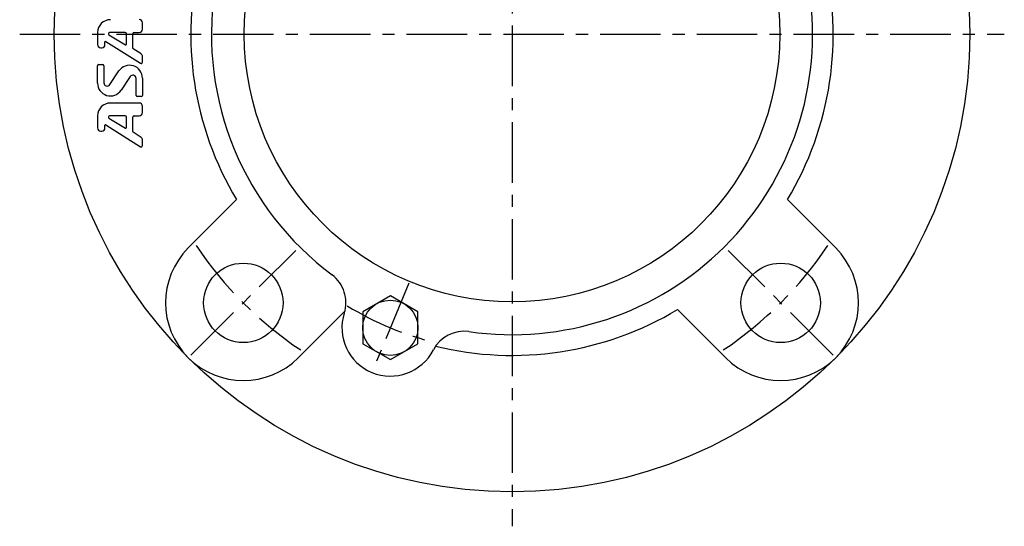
# Model space of a CAD drawing. Extents: x -143 to 324, y -142 to 325.
# Tile 1 of 8: x -143 to 142, y -142 to 4. Entities that reach past the tile are written whole.
import ezdxf

# ---------------------------------------------------------------- set-up
doc = ezdxf.new("R2010")
doc.units = 0
doc.header["$LTSCALE"] = 14
doc.linetypes.add('CENTER', pattern=[2, 1.25, -0.25, 0.25, -0.25])
doc.layers.get('0').update_dxf_attribs({"linetype": 'CONTINUOUS'})
doc.layers.add('1', color=3, linetype='CONTINUOUS')
doc.layers.add('CENTER', color=1, linetype='CENTER')

msp = doc.modelspace()

# ---------------------------------------------------------------- linework, layer by layer
for p, q in [((-93.69, -61.87), (-79.72, -47.9)), ((93.69, -61.87), (79.72, -47.9)), ((-35.21, -75.76), (-43.21, -80.38)), ((-27.21, -80.38), (-35.21, -75.76)), ((61.87, -93.69), (47.9, -79.72)), ((-61.87, -93.69), (-48.39, -80.21)), ((-43.21, -80.38), (-43.21, -89.62)), ((-27.21, -89.62), (-27.21, -80.38)), ((-43.21, -89.62), (-35.21, -94.23)), ((-35.21, -94.23), (-27.21, -89.62))]:
    msp.add_line(p, q)
for centre, radius in [((0, 0), 132.5), ((0, 0), 77.5), ((-77.78, -77.78), 11.5), ((77.78, -77.78), 11.5), ((-35.21, -85), 8)]:
    msp.add_circle(centre, radius)
for centre, radius, start, end in [((0, 0), 93, 166.2429, 210.9992), ((0, 0), 93, 329.0008, 13.7571), ((0, 0), 87, 171.7739, 233.2261), ((0, 0), 87, 261.7739, 8.2261), ((-77.78, -77.78), 22.5, 135, 315), ((77.78, -77.78), 22.5, 225, 45), ((-58.07, -77.7), 10, 342.2932, 53.2261), ((0, 0), 93, 256.2429, 300.9992), ((-35.21, -85), 14, 162.2932, 332.7068), ((-13.88, -96), 10, 81.7739, 152.7068)]:
    msp.add_arc(centre, radius, start, end)
at = {"layer": '1'}
for p, q in [((-106.97, 1.44), (-106.97, 3.3)), ((-119.97, 0.51), (-119.97, -3)), ((-111.98, 0.51), (-116.46, 0.51)), ((-111.61, -2.88), (-111.61, 0.14)), ((-109.76, -4.03), (-109.76, 0.14)), ((-109.38, 0.51), (-107.9, 0.51)), ((-117.81, -3), (-117.81, -2.21)), ((-117.53, -2.06), (-107.54, -8.41)), ((-116.65, -0.18), (-111.89, -3.04)), ((-119.04, -3.93), (-118.74, -3.93)), ((-107.38, -5.71), (-109.67, -4.19)), ((-106.97, -8.1), (-106.97, -6.49)), ((-119.97, -14.15), (-119.97, -9.15)), ((-119.6, -8.78), (-118.48, -8.78)), ((-118.11, -9.15), (-118.11, -14.07)), ((-116.41, -14.58), (-113.77, -10.63)), ((-110.53, -12.26), (-113.17, -16.21)), ((-108.83, -17.69), (-108.83, -12.77)), ((-106.97, -12.69), (-106.97, -17.69)), ((-107.9, -19.92), (-116.26, -19.92)), ((-107.34, -18.06), (-108.46, -18.06)), ((-106.97, -22.7), (-106.97, -20.85)), ((-119.97, -23.63), (-119.97, -27.14)), ((-116.65, -24.32), (-111.89, -27.18)), ((-111.98, -23.63), (-116.46, -23.63)), ((-111.61, -27.02), (-111.61, -24)), ((-109.76, -28.18), (-109.76, -24)), ((-109.38, -23.63), (-107.9, -23.63)), ((-119.05, -28.07), (-118.75, -28.07)), ((-117.81, -27.14), (-117.81, -26.36)), ((-117.53, -26.2), (-107.54, -32.56)), ((-107.38, -29.86), (-109.67, -28.33)), ((-106.97, -32.24), (-106.97, -30.63))]:
    msp.add_line(p, q, dxfattribs=at)
for centre, radius, start, end in [((-116.26, 0.51), 3.71, 90, 180), ((-107.9, 3.3), 0.929, 0, 90), ((-116.46, 0.14), 0.371, 90, 239.0362), ((-111.98, 0.14), 0.371, 0, 90), ((-109.38, 0.14), 0.371, 90, 180), ((-107.9, 1.44), 0.929, 270, 0), ((-117.63, -2.21), 0.186, 57.5288, 180), ((-119.04, -3), 0.929, 180, 270), ((-118.74, -3), 0.929, 270, 0), ((-111.8, -2.88), 0.186, 239.0362, 0), ((-109.57, -4.03), 0.186, 180, 236.3099), ((-107.34, -8.1), 0.371, 237.5288, 0), ((-107.9, -6.49), 0.929, 0, 56.3099), ((-119.6, -9.15), 0.371, 90, 180), ((-118.48, -9.15), 0.371, 0, 90), ((-110.68, -12.69), 3.71, 0, 146.3099), ((-116.26, -14.15), 3.71, 180, 326.3099), ((-117.18, -14.07), 0.929, 180, 326.3099), ((-109.76, -12.77), 0.929, 0, 146.3099), ((-116.26, -23.63), 3.71, 90, 180), ((-108.46, -17.69), 0.371, 180, 270), ((-107.9, -20.85), 0.929, 0, 90), ((-107.34, -17.69), 0.371, 270, 0), ((-107.9, -22.7), 0.929, 270, 0), ((-116.46, -24), 0.371, 90, 239.0362), ((-111.98, -24), 0.371, 0, 90), ((-109.38, -24), 0.371, 90, 180), ((-119.04, -27.14), 0.929, 180, 270), ((-118.74, -27.14), 0.929, 270, 0), ((-117.63, -26.36), 0.186, 57.5288, 180), ((-111.8, -27.02), 0.186, 239.0362, 0), ((-109.57, -28.18), 0.186, 180, 236.3099), ((-107.9, -30.63), 0.929, 0, 56.3099), ((-107.34, -32.24), 0.371, 237.5288, 0)]:
    msp.add_arc(centre, radius, start, end, dxfattribs=at)
at = {"layer": 'CENTER'}
for p, q in [((0, 142.5), (0, -142.5)), ((-142.5, 0), (142.5, 0)), ((-92.98, -92.98), (-62.58, -62.58)), ((92.98, -92.98), (62.58, -62.58)), ((-29.85, -72.06), (-40.56, -97.93))]:
    msp.add_line(p, q, dxfattribs=at)
for radius, start, end in [(110, 213.7834, 236.2166), (110, 303.7834, 326.2166), (92, 238.7726, 256.2274)]:
    msp.add_arc((0, 0), radius, start, end, dxfattribs=at)

doc.saveas('drawing.dxf')
